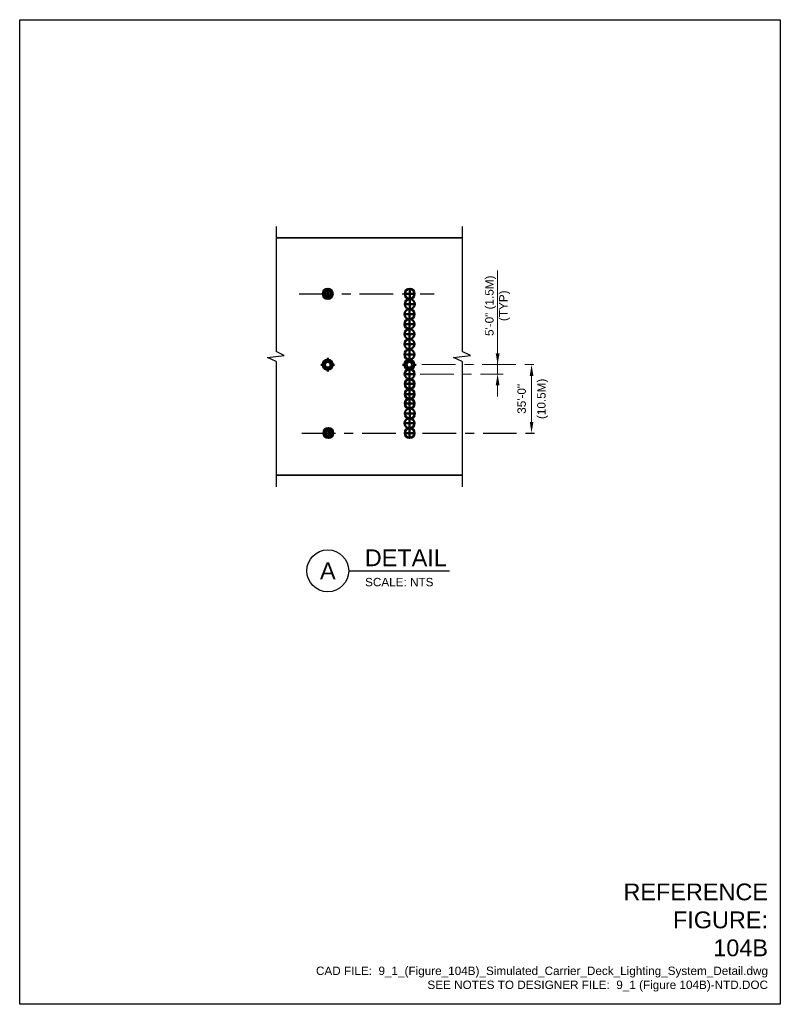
# Model space of a CAD drawing. Header units: inches. Extents: x 0 to 8.5, y 0 to 11.
import ezdxf
from ezdxf.enums import TextEntityAlignment as Align

# ---------------------------------------------------------------- set-up
doc = ezdxf.new("R2010")
doc.units = ezdxf.units.IN
doc.header["$LTSCALE"] = 0.5
doc.header["$MEASUREMENT"] = 0
doc.header["$PDSIZE"] = 2
doc.linetypes.add('CENTER2', pattern=[1.125, 0.75, -0.125, 0.125, -0.125])
doc.layers.get('0').update_dxf_attribs({"linetype": 'CONTINUOUS', "lineweight": 35})
doc.layers.get('DEFPOINTS').update_dxf_attribs({"linetype": 'CONTINUOUS', "lineweight": 35})
for name, color, linetype, lineweight in [('C-RUNW-EDGE', 6, 'CONTINUOUS', 35), ('E-AFLD-LITE-RUNW @ 1', 203, 'CONTINUOUS', 50), ('G-ANNO-RDME', 5, 'CONTINUOUS', 18)]:
    doc.layers.add(name, color=color, linetype=linetype, lineweight=lineweight)
for name, color, linetype in [('G-ANNO-DIMS', 7, 'CONTINUOUS'), ('G-ANNO-SYMB', 6, 'CONTINUOUS'), ('G-ANNO-TEXT @ 1', 7, 'CONTINUOUS'), ('G-ANNO-TTLB', 7, 'CONTINUOUS')]:
    doc.layers.add(name, color=color, linetype=linetype)
doc.styles.add('00-E-TITLE-1_1', font='arial.ttf', dxfattribs={"height": 0.1875})
doc.styles.add('01-E-BLDG-1_1', font='arial.ttf', dxfattribs={"height": 0.09375})
doc.styles.add('ARIAL', font='arial.ttf')
doc.dimstyles.new('01-E-BLDG-1_1', dxfattribs={"dimtxt": 0.09375, "dimasz": 0.125, "dimexe": 0.0625, "dimexo": 0.0625, "dimgap": 0.0625, "dimtad": 1, "dimdec": 4, "dimzin": 3, "dimdsep": 46, "dimlunit": 4, "dimtxsty": '01-E-BLDG-1_1', "dimcen": 0.0625, "dimclrd": 1, "dimclre": 1, "dimclrt": 256, "dimazin": 0, "dimtfac": 1, "dimtdec": 4, "dimtmove": 1, "dimatfit": 3, "dimfxl": 1, "dimfrac": 2, "dimtolj": 1, "dimtzin": 3, "dimlwd": 0, "dimlwe": 0, "dimarcsym": 0})

# ---------------------------------------------------------------- blocks, each defined once
blk = doc.blocks.new('BREAK')
at = {"color": 0, "linetype": 'Continuous', "flags": 128}
blk.add_lwpolyline([(0, 0), (0.046625, 0.097375), (0.069125, -0.090125), (0.112375, 0)], dxfattribs=at)
blk = doc.blocks.new('RWCLL')
at = {"color": 0, "linetype": 'Continuous'}
for p, q in [((-0.089, 0), (-0.124, 0)), ((-0.036, 0.037), (-0.063, 0.064)), ((0, 0.089), (0, 0.124)), ((0.037, 0.037), (0.063, 0.063)), ((0.124, 0), (0.089, 0)), ((-0.063, -0.063), (-0.036, -0.036)), ((0, -0.124), (0, -0.089)), ((0.063, -0.062), (0.037, -0.036))]:
    blk.add_line(p, q, dxfattribs=at)
for radius in [0.0891, 0.0511]:
    blk.add_circle((0, 0), radius, dxfattribs=at)
blk = doc.blocks.new('TDZL')
at = {"color": 0, "linetype": 'Continuous'}
for p, q in [((0, -0.233), (0, 0.233)), ((0.233, 0), (-0.233, 0))]:
    blk.add_line(p, q, dxfattribs=at)
blk.add_circle((0, 0), 0.233, dxfattribs=at)
blk = doc.blocks.new('RWLSF')
at = {"color": 0, "linetype": 'Continuous'}
for p, q in [((-0.036, 0.037), (-0.063, 0.064)), ((0, -0.051), (0, 0.051)), ((0.037, 0.037), (0.063, 0.063)), ((-0.063, -0.063), (-0.036, -0.036)), ((0.063, -0.062), (0.037, -0.036))]:
    blk.add_line(p, q, dxfattribs=at)
for radius in [0.0891, 0.0511]:
    blk.add_circle((0, 0), radius, dxfattribs=at)
blk = doc.blocks.new('*U4')
at = {"color": 0, "linetype": 'Continuous', "lineweight": 30}
blk.add_line((0.234, 0), (1.361, 0), dxfattribs=at)
blk.add_circle((0, 0), 0.234, dxfattribs=at)
at = {"color": 0, "style": 'ARIAL', "flags": 4}
blk.add_attdef('TITLE', text='', height=0.188, dxfattribs=at).set_placement((0.413, -0.004), align=Align.BOTTOM_LEFT)
blk.add_attdef('ID', text='', height=0.188, dxfattribs=at).set_placement((0, 0), align=Align.MIDDLE_CENTER)
blk.add_attdef('SCALE', text='', height=0.0703, dxfattribs=at).set_placement((0.417, -0.079), align=Align.TOP_LEFT)
blk = doc.blocks.new('*D7')
at = {"layer": 'DEFPOINTS', "color": 0, "transparency": 16777216}
for p in [(4.432, 7.146), (4.432, 6.382), (5.72, 6.382)]:
    blk.add_point(p, dxfattribs=at)
at = {"layer": 'G-ANNO-DIMS', "color": 1, "linetype": 'CENTER2', "lineweight": 0, "transparency": 16777216}
blk.add_line((4.495, 7.146), (5.783, 7.146), dxfattribs=at)
at = {"layer": 'G-ANNO-DIMS', "color": 1, "lineweight": 0, "transparency": 16777216}
blk.add_line((5.72, 7.021), (5.72, 6.507), dxfattribs=at)
at = {"layer": 'G-ANNO-DIMS', "color": 1, "transparency": 16777216}
for points in [[(5.7, 7.021), (5.741, 7.021), (5.72, 7.146)], [(5.7, 6.507), (5.741, 6.507), (5.72, 6.382)]]:
    blk.add_solid(points, dxfattribs=at)
at = {"layer": 'G-ANNO-DIMS', "transparency": 16777216, "attachment_point": 5, "rotation": 90, "style": '01-E-BLDG-1_1'}
for s, insert, char_height in [('\\A1;(10.5M)', (5.844, 6.764), 0.09375), ('\\A1;35\'-0"', (5.61, 6.764), 0.0938)]:
    blk.add_mtext(s, dxfattribs=dict(at, insert=insert, char_height=char_height))
blk = doc.blocks.new('*D8')
at = {"layer": 'DEFPOINTS', "color": 0, "transparency": 16777216}
for p in [(4.413, 7.041), (4.432, 7.146), (5.341, 7.041)]:
    blk.add_point(p, dxfattribs=at)
at = {"layer": 'G-ANNO-DIMS', "color": 1, "lineweight": 0, "transparency": 16777216}
for p, q in [((5.341, 8.199), (5.341, 7.146)), ((5.341, 7.271), (5.341, 7.396)), ((5.341, 7.146), (5.341, 7.041)), ((5.341, 7.146), (5.341, 7.041)), ((5.341, 6.916), (5.341, 6.791))]:
    blk.add_line(p, q, dxfattribs=at)
at = {"layer": 'G-ANNO-DIMS', "color": 1, "linetype": 'CENTER2', "lineweight": 0, "transparency": 16777216}
blk.add_line((4.475, 7.041), (5.403, 7.041), dxfattribs=at)
at = {"layer": 'G-ANNO-DIMS', "color": 1, "transparency": 16777216}
for points in [[(5.32, 7.271), (5.362, 7.271), (5.341, 7.146)], [(5.32, 6.916), (5.362, 6.916), (5.341, 7.041)]]:
    blk.add_solid(points, dxfattribs=at)
at = {"layer": 'G-ANNO-DIMS', "transparency": 16777216, "insert": (5.341, 7.804), "char_height": 0.09375, "attachment_point": 5, "rotation": 90, "style": '01-E-BLDG-1_1'}
blk.add_mtext('\\A1;5\'-0" (1.5M)\\P(TYP)', dxfattribs=at)

msp = doc.modelspace()

# ---------------------------------------------------------------- linework, layer by layer
at = {"layer": 'C-RUNW-EDGE'}
for p, q in [((2.8646, 8.5619), (4.94635, 8.5619)), ((4.94635, 5.91305), (2.86558, 5.91305))]:
    msp.add_line(p, q, dxfattribs=at)
at = {"layer": 'G-ANNO-DIMS', "linetype": 'CENTER2'}
for p, q in [((3.12378, 7.93739), (4.63078, 7.93739)), ((3.15276, 6.38244), (5.783, 6.38244))]:
    msp.add_line(p, q, dxfattribs=at)
at = {"layer": 'G-ANNO-SYMB'}
for p, q in [((2.86558, 8.68964), (2.86558, 7.29198)), ((4.94635, 8.68964), (4.94635, 7.29198)), ((2.86558, 7.1796), (2.86558, 5.78194)), ((4.94635, 7.1796), (4.94635, 5.78194))]:
    msp.add_line(p, q, dxfattribs=at)
at = {"layer": 'G-ANNO-TTLB'}
msp.add_lwpolyline([(0, 11), (8.5, 11), (8.5, 0), (0, 0)], close=True, dxfattribs=at)

# ---------------------------------------------------------------- block references
at = {"layer": 'E-AFLD-LITE-RUNW @ 1'}
for name, p, xscale, yscale, zscale in [('RWLSF', (3.44237, 7.93739), 0.623057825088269, 0.623057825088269, 0.623057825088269), ('TDZL', (4.35819, 7.93739), 0.2382774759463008, 0.2382774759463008, 0.2382774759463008), ('TDZL', (4.35924, 7.82234), 0.2382774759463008, 0.2382774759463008, 0.2382774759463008), ('TDZL', (4.35687, 7.71023), 0.2382774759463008, 0.2382774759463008, 0.2382774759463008), ('TDZL', (4.35539, 7.60012), 0.2382774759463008, 0.2382774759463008, 0.2382774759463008), ('TDZL', (4.35539, 7.48718), 0.2382774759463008, 0.2382774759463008, 0.2382774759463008), ('TDZL', (4.35539, 7.37579), 0.2382774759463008, 0.2382774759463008, 0.2382774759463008), ('TDZL', (4.35539, 7.25952), 0.2382774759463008, 0.2382774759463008, 0.2382774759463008), ('RWCLL', (3.44237, 7.1455), 0.6230578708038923, 0.6230578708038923, 0.6230578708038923), ('RWCLL', (4.35463, 7.1455), 0.6230578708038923, 0.6230578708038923, 0.6230578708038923), ('TDZL', (4.35737, 7.0407), 0.2382774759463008, 0.2382774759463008, 0.2382774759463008), ('TDZL', (4.35795, 6.93059), 0.2382774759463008, 0.2382774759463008, 0.2382774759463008), ('TDZL', (4.35795, 6.81765), 0.2382774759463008, 0.2382774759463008, 0.2382774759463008), ('TDZL', (4.35795, 6.71037), 0.2382774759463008, 0.2382774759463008, 0.2382774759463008), ('TDZL', (4.36, 6.60025), 0.2382774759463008, 0.2382774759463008, 0.2382774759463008), ('TDZL', (4.35683, 6.49133), 0.2382774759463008, 0.2382774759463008, 0.2382774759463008), ('RWLSF', (3.44916, 6.38244), 0.623057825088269, 0.623057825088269, 0.623057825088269), ('TDZL', (4.35789, 6.38244), 0.2382774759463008, 0.2382774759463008, 0.2382774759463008)]:
    msp.add_blockref(name, p, dxfattribs=dict(at, xscale=xscale, yscale=yscale, zscale=zscale))
at = {"layer": 'G-ANNO-SYMB', "rotation": 89.99999999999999}
for p in [(2.86558, 7.1796), (4.94635, 7.1796)]:
    msp.add_blockref('BREAK', p, dxfattribs=at)
at = {"layer": 'G-ANNO-TEXT @ 1'}
ref = msp.add_blockref('*U4', (3.4432, 4.84276), dxfattribs=at)
ref.add_attrib('SCALE', 'SCALE: NTS', dxfattribs={"layer": '0', "color": 0, "height": 0.09375, "style": '01-E-BLDG-1_1'}).set_placement((3.85987, 4.76378), align=Align.TOP_LEFT)
ref.add_attrib('TITLE', 'DETAIL', dxfattribs={"layer": '0', "color": 0, "height": 0.1875, "style": '00-E-TITLE-1_1'}).set_placement((3.85659, 4.83844), align=Align.BOTTOM_LEFT)
ref.add_attrib('ID', 'A', dxfattribs={"layer": '0', "color": 0, "height": 0.1875, "style": '00-E-TITLE-1_1'}).set_placement((3.4432, 4.84276), align=Align.MIDDLE_CENTER)

# ---------------------------------------------------------------- texts
at = {"layer": 'G-ANNO-RDME', "attachment_point": 9, "rotation": 0}
for s, insert, char_height, width, style in [('REFERENCE FIGURE: 104B', (8.36242, 0.53419), 0.1875, 1.722574, '00-E-TITLE-1_1'), ('CAD FILE:  9_1_(Figure_104B)_Simulated_Carrier_Deck_Lighting_System_Detail.dwg\\PSEE NOTES TO DESIGNER FILE:  9_1 (Figure 104B)-NTD.DOC', (8.36242, 0.14287), 0.09375, 5.1539472, '01-E-BLDG-1_1')]:
    msp.add_mtext(s, dxfattribs=dict(at, insert=insert, char_height=char_height, width=width, style=style))

# ---------------------------------------------------------------- dimensions: what is measured, and where the dimension line sits
at = {"layer": 'G-ANNO-DIMS'}
dim = msp.add_linear_dim(base=(5.34074, 7.0407), p1=(4.43219, 7.1455), p2=(4.41287, 7.0407), angle=90, text='5\'-0" (1.5M)\\X(TYP)', dimstyle='01-E-BLDG-1_1', override={"dimse1": 1}, dxfattribs=at)
dim.commit()
dim.dimension.update_dxf_attribs({"geometry": '*D8', "text_midpoint": (5.18499, 7.80411), "dimtype": 160})
dim = msp.add_linear_dim(base=(5.7205, 6.38244), p1=(4.43219, 7.1455), p2=(4.43219, 6.38244), angle=90, text='35\'-0"\\X(10.5M)', dimstyle='01-E-BLDG-1_1', override={"dimse2": 1}, dxfattribs=at)
dim.commit()
dim.dimension.update_dxf_attribs({"geometry": '*D7', "text_midpoint": (5.7205, 6.76397)})

doc.saveas('drawing.dxf')
